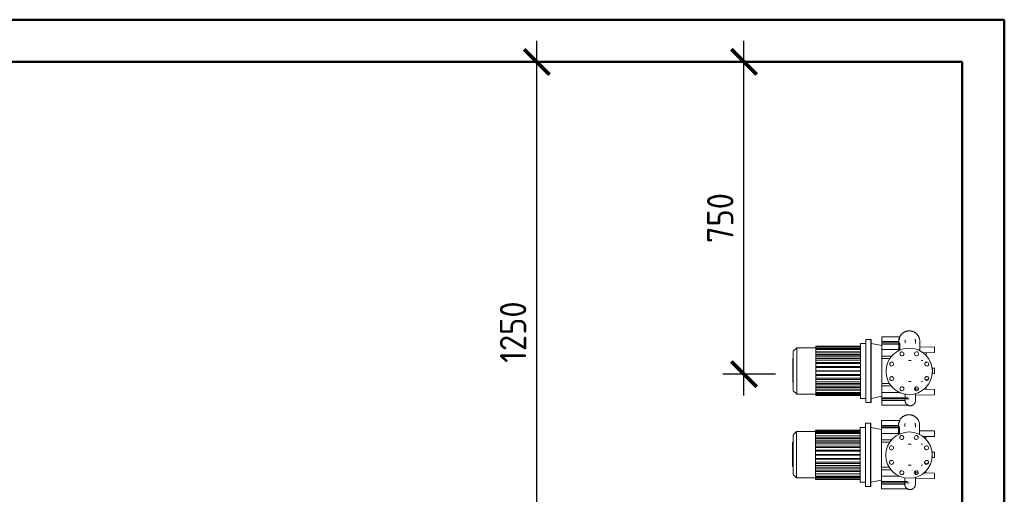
# Model space of a CAD drawing. Header units: metres. Extents: x -54598 to 1827199, y -329446 to -256744.
# Tile 155 of 256: x 60272 to 69609, y -268926 to -264425. Entities that reach past the tile are written whole.
import ezdxf

# ---------------------------------------------------------------- set-up
doc = ezdxf.new("R2010")
doc.units = ezdxf.units.M
for name, color, linetype, lineweight in [('A-GENM', 13, 'Continuous', 20), ('A-WALL', 113, 'Continuous', 20), ('M-EQPM', 7, 'Continuous', 20)]:
    doc.layers.add(name, color=color, linetype=linetype, lineweight=lineweight)
doc.styles.add('geniso', font='geniso.shx', dxfattribs={"height": 250})
doc.dimstyles.new('MK-100', dxfattribs={"dimscale": 100, "dimtxt": 300, "dimasz": 1.2, "dimexe": 1, "dimexo": 1, "dimgap": 0.5, "dimtad": 1, "dimdec": 0, "dimzin": 9, "dimdsep": 46, "dimtxsty": 'geniso', "dimblk": 'ARCHTICK', "dimcen": 1, "dimdle": 1, "dimadec": 0, "dimazin": 0, "dimtfac": 1, "dimtdec": 0, "dimtix": 1, "dimtmove": 0, "dimatfit": 1, "dimfxl": 2, "dimtolj": 1, "dimtzin": 0, "dimarcsym": 0})

# ---------------------------------------------------------------- blocks, each defined once
blk = doc.blocks.new('ìáß_ß_Stratos_GIGA_Wilo - Stratos GIGA 100_3-33_22-669461-В_Этаж 01_Сводный копия 1')
at = {"layer": 'A-GENM', "color": 1}
for p, q in [((-839.4, 27908.8), (-839.4, 27931)), ((-753.9, 27931), (-839.4, 27931)), ((-839.4, 27901.9), (-839.4, 27908.8)), ((-759.1, 27908.8), (-839.4, 27908.8)), ((-755.8, 27902), (-839.4, 27902)), ((-839.4, 27896.4), (-839.4, 27902)), ((-839.4, 27870.8), (-839.4, 27896.4)), ((-839.4, 27896.4), (-753.8, 27896.4)), ((-839.4, 27839.9), (-839.4, 27870.8)), ((-753.8, 27870.8), (-839.4, 27870.8)), ((-839.4, 27828.4), (-839.4, 27839.9)), ((-839.4, 27839.9), (-791.3, 27839.9)), ((-839.4, 27710.1), (-839.4, 27828.4)), ((-800.1, 27828.4), (-839.4, 27828.4)), ((-629.4, 27857.2), (-629.4, 27842.9)), ((-629.4, 27811.3), (-629.4, 27807.7)), ((-629.4, 27730.6), (-629.4, 27723.9)), ((-839.4, 27710.1), (-839.4, 27698.5)), ((-802.7, 27710.1), (-839.4, 27710.1)), ((-839.4, 27698.5), (-793.8, 27698.5)), ((-839.4, 27698.5), (-839.4, 27667.6)), ((-629.4, 27692.6), (-629.4, 27681.4)), ((-839.4, 27667.6), (-753, 27667.6)), ((-839.4, 27667.6), (-839.4, 27642.1)), ((-716.8, 27642.1), (-839.4, 27642.1)), ((-839.4, 27642.1), (-839.4, 27636.4)), ((-839.4, 27629.7), (-839.4, 27636.5)), ((-839.4, 27636.4), (-709.4, 27636.4)), ((-839.4, 27607.5), (-839.4, 27629.7)), ((-728.9, 27629.7), (-839.4, 27629.7)), ((-839.4, 27607.5), (-713.3, 27607.5))]:
    blk.add_line(p, q, dxfattribs=at)
at = {"layer": 'A-GENM', "color": 1, "flags": 128}
for points in [[(-759.4, 27909.2), (-759.3, 27911.2), (-759.2, 27913.2), (-759, 27915.2), (-758.7, 27917.2), (-758.4, 27919.2), (-757.9, 27921.1), (-757.4, 27923), (-756.8, 27925), (-756.2, 27926.8), (-755.4, 27928.7), (-754.6, 27930.5), (-753.7, 27932.3), (-752.7, 27934.1), (-751.7, 27935.8), (-750.6, 27937.5), (-749.5, 27939.1), (-748.2, 27940.7), (-746.9, 27942.2), (-745.6, 27943.7), (-744.2, 27945.1), (-742.7, 27946.5), (-741.2, 27947.8), (-739.6, 27949), (-738, 27950.2), (-736.4, 27951.3), (-734.7, 27952.3), (-732.9, 27953.3), (-731.1, 27954.2), (-729.3, 27955.1), (-727.5, 27955.8), (-725.6, 27956.5), (-723.7, 27957.1), (-721.8, 27957.7), (-719.8, 27958.1), (-717.9, 27958.5), (-715.9, 27958.8), (-713.9, 27959), (-711.9, 27959.2), (-709.9, 27959.2), (-709.4, 27959.2)], [(-729.3, 27910.2), (-729.3, 27911.2), (-729.2, 27912.2), (-729, 27913.2), (-728.9, 27914.2), (-728.6, 27915.2), (-728.4, 27916.1), (-728.1, 27917.1)], [(-709.4, 27959.2), (-707.4, 27959.2), (-705.4, 27959.1), (-703.4, 27958.9), (-701.4, 27958.6), (-699.4, 27958.2), (-697.5, 27957.8), (-695.5, 27957.3), (-693.6, 27956.7), (-691.7, 27956), (-689.9, 27955.3), (-688.1, 27954.5), (-686.3, 27953.6), (-684.5, 27952.6), (-682.8, 27951.6), (-681.1, 27950.5), (-679.5, 27949.3), (-677.9, 27948.1), (-676.4, 27946.8), (-674.9, 27945.5), (-673.5, 27944.1), (-672.1, 27942.6), (-670.8, 27941.1), (-669.6, 27939.5), (-668.4, 27937.9), (-667.3, 27936.2), (-666.2, 27934.5), (-665.3, 27932.8), (-664.4, 27931), (-663.5, 27929.2), (-662.8, 27927.3), (-662.1, 27925.5), (-661.5, 27923.6), (-660.9, 27921.6), (-660.5, 27919.7), (-660.1, 27917.7), (-659.8, 27915.8), (-659.6, 27913.8), (-659.4, 27911.8), (-659.4, 27909.8), (-659.4, 27909.2)], [(-681.5, 27919.5), (-681.2, 27918.5), (-680.8, 27917.6), (-680.5, 27916.7), (-680.2, 27915.7), (-680, 27914.7), (-679.8, 27913.7), (-679.6, 27912.8), (-679.5, 27911.8), (-679.4, 27910.8), (-679.4, 27909.8)], [(-759.4, 27902), (-759.4, 27903.5), (-759.4, 27905), (-759.4, 27906.2), (-759.4, 27907.3), (-759.4, 27908.1), (-759.4, 27908.7), (-759.4, 27909.1), (-759.4, 27909.2), (-759.4, 27909.2)], [(-759.4, 27909.2), (-759.4, 27909.1), (-759.4, 27908.8), (-759.4, 27908.2), (-759.4, 27907.4), (-759.4, 27906.4), (-759.4, 27905.2), (-759.4, 27903.8), (-759.4, 27902.1), (-759.4, 27900.3), (-759.4, 27898.2), (-759.4, 27895.9), (-759.4, 27893.4), (-759.4, 27890.7), (-759.4, 27887.8), (-759.4, 27884.8), (-759.4, 27881.5), (-759.4, 27878.1), (-759.4, 27874.5), (-759.4, 27870.7), (-759.4, 27866.8), (-759.4, 27864.9)], [(-759.3, 27908.5), (-759.3, 27907.2), (-759.2, 27905.2), (-759, 27903.2), (-758.7, 27901.3), (-758.4, 27899.3), (-757.9, 27897.3), (-757.7, 27896.6)], [(-758, 27897.6), (-757.5, 27895.6), (-757.1, 27894.4)], [(-729.4, 27906.9), (-729.4, 27907.8), (-729.4, 27908.5), (-729.4, 27909), (-729.4, 27909.2)], [(-729.4, 27909.1), (-729.4, 27908.8), (-729.4, 27908.2), (-729.4, 27907.4), (-729.4, 27906.4), (-729.4, 27905.2), (-729.4, 27903.8), (-729.4, 27902.8)], [(-679.4, 27900), (-679.4, 27901.1), (-679.4, 27902.9), (-679.4, 27904.5), (-679.4, 27905.8), (-679.4, 27906.9), (-679.4, 27907.8), (-679.4, 27908.5), (-679.4, 27909), (-679.4, 27909.2)], [(-679.4, 27909.1), (-679.4, 27908.8), (-679.4, 27908.2), (-679.4, 27907.4), (-679.4, 27906.4)], [(-659.4, 27864.9), (-659.4, 27865.7), (-659.4, 27869.7), (-659.4, 27873.5), (-659.4, 27877.1), (-659.4, 27880.6), (-659.4, 27883.9), (-659.4, 27887), (-659.4, 27890), (-659.4, 27892.7), (-659.4, 27895.2), (-659.4, 27897.6), (-659.4, 27899.7), (-659.4, 27901.6), (-659.4, 27903.4), (-659.4, 27904.8), (-659.4, 27906.1), (-659.4, 27907.2), (-659.4, 27908), (-659.4, 27908.7), (-659.4, 27909), (-659.4, 27909.2), (-659.4, 27909.2)], [(-659.4, 27909.2), (-659.4, 27909.1), (-659.4, 27908.8), (-659.4, 27908.2), (-659.4, 27907.4), (-659.4, 27906.4), (-659.4, 27905.2), (-659.4, 27903.8), (-659.4, 27902.1), (-659.4, 27900.3), (-659.4, 27898.2), (-659.4, 27895.9), (-659.4, 27893.4), (-659.4, 27890.7), (-659.4, 27887.8), (-659.4, 27884.8), (-659.4, 27883.2)], [(-679.4, 27676.1), (-679.4, 27680), (-679.4, 27684.4), (-679.4, 27688.9), (-679.4, 27692.8)], [(-729.4, 27660.2), (-729.4, 27658.8), (-729.4, 27655.4), (-729.4, 27652.2), (-729.4, 27649.3), (-729.4, 27646.5), (-729.4, 27643.9), (-729.4, 27641.5), (-729.4, 27639.3), (-729.4, 27637.3), (-729.4, 27635.5), (-729.4, 27634), (-729.4, 27632.7), (-729.4, 27631.5), (-729.4, 27630.6), (-729.4, 27630), (-729.4, 27629.5), (-729.4, 27629.3), (-729.4, 27629.2)], [(-729.4, 27629.2), (-729.4, 27629.3), (-729.4, 27629.7), (-729.4, 27630.2), (-729.4, 27631), (-729.4, 27632), (-729.4, 27633.2), (-729.4, 27634.7), (-729.4, 27636.3)], [(-679.4, 27629.2), (-679.4, 27629.3), (-679.4, 27629.7), (-679.4, 27630.2), (-679.4, 27631), (-679.4, 27632), (-679.4, 27633.2), (-679.4, 27634.7), (-679.4, 27636.3), (-679.4, 27638.2), (-679.4, 27640.3), (-679.4, 27642.6), (-679.4, 27645), (-679.4, 27647.7), (-679.4, 27650.6), (-679.4, 27653.7), (-679.4, 27656.9), (-679.4, 27660.4), (-679.4, 27662)], [(-679.4, 27629.2), (-679.4, 27628.2), (-679.4, 27627.2), (-679.5, 27626.2), (-679.7, 27625.2), (-679.9, 27624.3), (-680.1, 27623.3), (-680.3, 27622.3), (-680.6, 27621.4), (-681, 27620.4), (-681.3, 27619.5), (-681.7, 27618.6), (-682.2, 27617.7), (-682.7, 27616.8), (-683.2, 27615.9), (-683.7, 27615.1), (-684.3, 27614.3), (-684.9, 27613.5), (-685.6, 27612.7), (-686.2, 27612), (-686.9, 27611.3), (-687.7, 27610.6), (-688.4, 27610), (-689.2, 27609.3), (-690, 27608.7), (-690.8, 27608.2), (-691.7, 27607.7), (-692.6, 27607.2), (-693.5, 27606.7), (-694.4, 27606.3), (-695.3, 27605.9), (-696.2, 27605.6), (-697.2, 27605.3), (-698.2, 27605), (-699.1, 27604.8), (-700.1, 27604.6), (-701.1, 27604.4), (-702.1, 27604.3), (-703.1, 27604.3), (-704.1, 27604.2), (-705.1, 27604.2), (-706.1, 27604.3), (-707.1, 27604.4), (-708.1, 27604.5), (-709.1, 27604.7), (-710, 27604.9), (-711, 27605.1), (-712, 27605.4), (-712.9, 27605.7), (-713.8, 27606.1), (-714.8, 27606.5), (-715.7, 27606.9), (-716.5, 27607.4), (-717.4, 27607.9), (-718.2, 27608.4), (-719.1, 27609), (-719.9, 27609.6), (-720.6, 27610.3), (-721.4, 27610.9), (-722.1, 27611.6), (-722.8, 27612.3), (-723.5, 27613.1), (-724.1, 27613.9), (-724.7, 27614.7), (-725.2, 27615.5), (-725.8, 27616.3), (-726.3, 27617.2), (-726.7, 27618.1), (-727.2, 27619), (-727.6, 27619.9), (-727.9, 27620.9), (-728.2, 27621.8), (-728.5, 27622.8), (-728.7, 27623.7), (-728.9, 27624.7), (-729.1, 27625.7), (-729.2, 27626.7), (-729.3, 27627.7), (-729.4, 27628.7), (-729.4, 27629.2)], [(-679.4, 27635.5), (-679.4, 27634), (-679.4, 27632.7), (-679.4, 27631.5), (-679.4, 27630.6), (-679.4, 27630), (-679.4, 27629.5), (-679.4, 27629.3), (-679.4, 27629.2)]]:
    blk.add_lwpolyline(points, dxfattribs=at)
at = {"layer": 'A-GENM', "color": 1}
for points, knots in [([(-758.6, 27912.7), (-758.5, 27913.3), (-758.3, 27914.7), (-757.9, 27916.5), (-757.5, 27918.2), (-757.2, 27919.5), (-756.9, 27920.6), (-756.6, 27921.8), (-756.2, 27922.9), (-755.9, 27923.9), (-755.6, 27924.9), (-755.3, 27925.8), (-755.1, 27926.6), (-754.8, 27927.4), (-754.6, 27928.2), (-754.3, 27929), (-753.9, 27930.3), (-753.8, 27930.9), (-753.9, 27931)], [0.1175981, 0.1175981, 0.1175981, 0.1175981, 0.1666667, 0.25, 0.2916667, 0.3333333, 0.375, 0.4166667, 0.4583333, 0.5, 0.5416667, 0.5833333, 0.625, 0.6666667, 0.7083333, 0.75, 0.8333333, 1, 1, 1, 1]), ([(-759, 27902.5), (-759, 27902.7), (-759, 27903), (-759.1, 27903.8), (-759.2, 27904.8), (-759.2, 27905.5), (-759.3, 27905.9)], [0.7777778, 0.7777778, 0.7777778, 0.7777778, 0.8055556, 0.8333333, 0.8888889, 0.9299832, 0.9299832, 0.9299832, 0.9299832]), ([(-753.8, 27896.4), (-753.8, 27897.6), (-753.9, 27899.2), (-754.3, 27900.7), (-754.7, 27901.4), (-755, 27901.7), (-755.3, 27901.9), (-755.6, 27902), (-755.8, 27902), (-755.9, 27902)], [0, 0, 0, 0, 0.1666667, 0.25, 0.3333333, 0.375, 0.4166667, 0.4583333, 0.5, 0.5, 0.5, 0.5])]:
    blk.add_open_spline(points, degree=3, knots=knots, dxfattribs=at)
for points in [[(-759.3, 27904), (-759.3, 27905.5), (-759.2, 27907.1), (-759.1, 27908.8)], [(-759.1, 27908.8), (-759, 27909.8), (-758.9, 27910.9), (-758.7, 27911.9)], [(-753.8, 27870.8), (-754.2, 27875.1), (-754.5, 27883.6), (-754.2, 27892.2), (-753.8, 27896.4)], [(-754, 27867.2), (-753.9, 27868.5), (-753.8, 27869.7), (-753.8, 27870.8)]]:
    blk.add_open_spline(points, degree=3, dxfattribs=at)
at = {"layer": 'M-EQPM', "color": 1}
for p, q in [((-890.5, 27919.2), (-915.5, 27919.2)), ((-915.5, 27619.2), (-915.5, 27919.2)), ((-890.5, 27919.2), (-891.5, 27919.2)), ((-891.5, 27619.2), (-891.5, 27919.2)), ((-890.5, 27919.2), (-890.5, 27619.2)), ((-890.5, 27919.2), (-890.5, 27619.2)), ((-1243, 27879.2), (-1259.4, 27863.2)), ((-1152.8, 27879.2), (-1243, 27879.2)), ((-1243, 27874.5), (-1243, 27879.2)), ((-1243, 27874.4), (-1243, 27871.2)), ((-1243, 27861), (-1243, 27871.2)), ((-940.5, 27886.2), (-1152.8, 27886.2)), ((-1152.8, 27885), (-1152.8, 27886.2)), ((-1152.8, 27884.4), (-1152.8, 27885)), ((-940.5, 27884.5), (-1152.8, 27884.5)), ((-1152.8, 27883.1), (-1152.8, 27884.5)), ((-1152.8, 27879.2), (-1152.8, 27883.1)), ((-940.5, 27879.2), (-1152.8, 27879.2)), ((-1152.8, 27877.6), (-1152.8, 27879.2)), ((-1152.8, 27871.3), (-1152.8, 27877.6)), ((-940.5, 27874.2), (-1152.8, 27874.2)), ((-1152.8, 27872.2), (-1152.8, 27871.5)), ((-940.5, 27870.7), (-1152.8, 27870.7)), ((-1152.8, 27868.9), (-1152.8, 27870.7)), ((-915.5, 27899.2), (-940.5, 27899.2)), ((-940.5, 27899.2), (-940.5, 27639.2)), ((-839.4, 27889.2), (-890.5, 27899.2)), ((-659.1, 27883.3), (-589.4, 27882)), ((-589.4, 27882), (-589.4, 27869.2)), ((-1261.4, 27824.7), (-1261.4, 27828.7)), ((-1261.4, 27828.7), (-1259.4, 27828.7)), ((-1261.4, 27813.6), (-1261.4, 27824.7)), ((-1261.4, 27824.7), (-1259.4, 27824.7)), ((-1259.4, 27769.2), (-1259.4, 27861.8)), ((-1243, 27861.1), (-1243, 27854)), ((-1243, 27839.3), (-1243, 27854)), ((-1243, 27839.4), (-1243, 27829.8)), ((-1243, 27810.4), (-1243, 27829.9)), ((-1152.8, 27863.8), (-1152.8, 27868.9)), ((-1152.8, 27863.9), (-1152.8, 27859.7)), ((-1152.8, 27859.6), (-940.5, 27859.6)), ((-940.5, 27859.1), (-1152.8, 27859.1)), ((-1152.8, 27857.2), (-1152.8, 27859.1)), ((-1152.8, 27852.1), (-1152.8, 27857.2)), ((-1152.8, 27852.7), (-1152.8, 27845)), ((-1152.8, 27848.9), (-940.5, 27848.9)), ((-940.5, 27844.9), (-1152.8, 27844.9)), ((-1152.8, 27842.7), (-1152.8, 27844.9)), ((-1152.8, 27838.4), (-1152.8, 27842.7)), ((-1152.8, 27839), (-1152.8, 27828.7)), ((-1152.8, 27835.8), (-940.5, 27835.8)), ((-940.5, 27828.3), (-1152.8, 27828.3)), ((-1152.8, 27826.1), (-1152.8, 27828.3)), ((-1152.8, 27823.1), (-1152.8, 27826.1)), ((-1152.8, 27823.2), (-1152.8, 27810.3)), ((-644.7, 27855.5), (-589.4, 27856.5)), ((-589.4, 27869.2), (-589.4, 27856.5)), ((-1261.4, 27800.3), (-1261.4, 27813.6)), ((-1261.4, 27813.6), (-1259.4, 27813.6)), ((-1261.4, 27795.2), (-1261.4, 27800.3)), ((-1261.4, 27800.3), (-1259.4, 27800.3)), ((-1259.4, 27795.2), (-1261.4, 27795.2)), ((-1261.4, 27785.9), (-1261.4, 27794.6)), ((-1261.4, 27794.6), (-1259.4, 27794.6)), ((-1261.4, 27777.5), (-1261.4, 27785.9)), ((-1261.4, 27785.9), (-1259.4, 27785.9)), ((-1261.4, 27768.8), (-1261.4, 27777.5)), ((-1261.4, 27777.5), (-1259.4, 27777.5)), ((-1243, 27810.5), (-1243, 27800.7)), ((-1243, 27769.2), (-1243, 27800.8)), ((-1152.8, 27820.7), (-940.5, 27820.7)), ((-940.5, 27810), (-1152.8, 27810)), ((-1152.8, 27807.7), (-1152.8, 27810)), ((-1152.8, 27805.5), (-1152.8, 27807.7)), ((-1152.8, 27805.7), (-1152.8, 27790.6)), ((-1152.8, 27804), (-940.5, 27804)), ((-940.5, 27790.5), (-1152.8, 27790.5)), ((-1152.8, 27788.2), (-1152.8, 27790.5)), ((-1152.8, 27787), (-1152.8, 27788.2)), ((-1152.8, 27787.1), (-1152.8, 27770.4)), ((-1152.8, 27786.3), (-940.5, 27786.3)), ((-699.9, 27819.2), (-713.4, 27819.2)), ((-647.4, 27819.2), (-645.4, 27819.1)), ((-589.4, 27782), (-601.3, 27782.2)), ((-589.4, 27782), (-589.4, 27769.2)), ((-1261.4, 27767.3), (-1261.4, 27768.8)), ((-1259.4, 27768.8), (-1261.4, 27768.8)), ((-1261.4, 27766.3), (-1261.4, 27767.3)), ((-1261.4, 27767.3), (-1259.4, 27767.3)), ((-1261.4, 27761.7), (-1261.4, 27766.3)), ((-1259.4, 27766.3), (-1261.4, 27766.3)), ((-1261.4, 27753.2), (-1261.4, 27761.7)), ((-1261.4, 27761.7), (-1259.4, 27761.7)), ((-1261.4, 27742.5), (-1261.4, 27753.2)), ((-1261.4, 27753.2), (-1259.4, 27753.2)), ((-1261.4, 27741.1), (-1261.4, 27742.5)), ((-1261.4, 27742.5), (-1259.4, 27742.5)), ((-1261.4, 27733.2), (-1261.4, 27741.1)), ((-1261.4, 27741.1), (-1259.4, 27741.1)), ((-1261.4, 27724), (-1261.4, 27733.2)), ((-1261.4, 27733.2), (-1259.4, 27733.2)), ((-1259.4, 27676.7), (-1259.4, 27769.2)), ((-1243, 27737.7), (-1243, 27769.2)), ((-1243, 27737.7), (-1243, 27728)), ((-940.5, 27770.4), (-1152.8, 27770.4)), ((-1152.8, 27768), (-1152.8, 27770.4)), ((-1152.8, 27768.1), (-1152.8, 27751.3)), ((-1152.8, 27768), (-940.5, 27768)), ((-1152.8, 27752.2), (-940.5, 27752.2)), ((-1152.8, 27750.3), (-1152.8, 27751.5)), ((-1152.8, 27747.9), (-1152.8, 27750.3)), ((-1152.8, 27747.9), (-940.5, 27747.9)), ((-1152.8, 27747.9), (-1152.8, 27732.7)), ((-1152.8, 27734.4), (-940.5, 27734.4)), ((-1152.8, 27730.8), (-1152.8, 27733)), ((-1152.8, 27728.4), (-1152.8, 27730.8)), ((-600.8, 27756.3), (-589.4, 27756.5)), ((-589.4, 27769.2), (-589.4, 27756.5)), ((-1261.4, 27721.8), (-1261.4, 27724)), ((-1261.4, 27724), (-1259.4, 27724)), ((-1261.4, 27714), (-1261.4, 27721.8)), ((-1261.4, 27721.8), (-1259.4, 27721.8)), ((-1261.4, 27714), (-1259.4, 27714)), ((-1243, 27708.6), (-1243, 27728)), ((-1243, 27708.7), (-1243, 27699.1)), ((-1243, 27684.4), (-1243, 27699.1)), ((-1243, 27684.5), (-1243, 27677.4)), ((-1152.8, 27728.4), (-940.5, 27728.4)), ((-1152.8, 27728.2), (-1152.8, 27715.3)), ((-1152.8, 27717.8), (-940.5, 27717.8)), ((-1152.8, 27712.4), (-1152.8, 27715.3)), ((-1152.8, 27710.1), (-1152.8, 27712.4)), ((-1152.8, 27710.1), (-940.5, 27710.1)), ((-1152.8, 27709.8), (-1152.8, 27699.5)), ((-1152.8, 27702.7), (-940.5, 27702.7)), ((-1152.8, 27695.7), (-1152.8, 27700)), ((-1152.8, 27693.6), (-1152.8, 27695.7)), ((-1152.8, 27693.6), (-940.5, 27693.6)), ((-1152.8, 27693.5), (-1152.8, 27685.7)), ((-1152.8, 27689.6), (-940.5, 27689.6)), ((-1152.8, 27681.3), (-1152.8, 27686.3)), ((-713.4, 27719.2), (-699.9, 27719.2)), ((-679.4, 27683.6), (-665.6, 27683.4)), ((-640.5, 27682.9), (-589.4, 27682)), ((-1259.4, 27675.2), (-1243, 27659.2)), ((-1243, 27667.2), (-1243, 27677.4)), ((-1243, 27667.2), (-1243, 27664.6)), ((-1243, 27659.2), (-1243, 27664.2)), ((-1243, 27659.2), (-1152.8, 27659.2)), ((-1152.8, 27679.3), (-1152.8, 27681.3)), ((-1152.8, 27679.3), (-940.5, 27679.3)), ((-1152.8, 27678.9), (-940.5, 27678.9)), ((-1152.8, 27678.8), (-1152.8, 27674.6)), ((-1152.8, 27669.5), (-1152.8, 27674.7)), ((-1152.8, 27667.7), (-1152.8, 27669.5)), ((-1152.8, 27667.7), (-940.5, 27667.7)), ((-1152.8, 27660.8), (-1152.8, 27667.1)), ((-1152.8, 27666.9), (-1152.8, 27666.3)), ((-1152.8, 27664.2), (-940.5, 27664.2)), ((-1152.8, 27659.2), (-1152.8, 27660.8)), ((-1152.8, 27655.4), (-1152.8, 27659.3)), ((-1152.8, 27659.2), (-940.5, 27659.2)), ((-1152.8, 27654), (-1152.8, 27655.4)), ((-1152.8, 27653.4), (-1152.8, 27654.1)), ((-1152.8, 27654), (-940.5, 27654)), ((-1152.8, 27652.2), (-1152.8, 27653.4)), ((-1152.8, 27652.2), (-940.5, 27652.2)), ((-940.5, 27639.2), (-915.5, 27639.2)), ((-890.5, 27639.2), (-839.4, 27649.2)), ((-679.2, 27654.8), (-589.4, 27656.5)), ((-589.4, 27682), (-589.4, 27669.2)), ((-589.4, 27669.2), (-589.4, 27656.5)), ((-915.5, 27619.2), (-890.5, 27619.2)), ((-891.5, 27619.2), (-890.5, 27619.2))]:
    blk.add_line(p, q, dxfattribs=at)
at = {"layer": 'M-EQPM', "color": 1, "flags": 128}
for points in [[(-649.5, 27819.2), (-649.7, 27819.2), (-650.2, 27819.2), (-650.9, 27819.2), (-651.7, 27819.2)], [(-651, 27819.2), (-650.3, 27819.2), (-649.8, 27819.2), (-649.5, 27819.2), (-649.4, 27819.2)], [(-601.5, 27783.6), (-600.9, 27781.6), (-600.5, 27779.7), (-600.1, 27777.7), (-599.8, 27775.8), (-599.6, 27773.8), (-599.4, 27771.8), (-599.4, 27769.8), (-599.4, 27769.2)], [(-617.5, 27730.7), (-619.1, 27729.4), (-620.7, 27728.3), (-622.3, 27727.2), (-624, 27726.1), (-625.8, 27725.1), (-627.6, 27724.2), (-628.3, 27723.9)], [(-599.4, 27769.2), (-599.4, 27767.2), (-599.5, 27765.2), (-599.7, 27763.2), (-600, 27761.3), (-600.4, 27759.3), (-600.6, 27758.3)], [(-651.6, 27719.2), (-650.8, 27719.2), (-650.1, 27719.2), (-649.7, 27719.2), (-649.4, 27719.2)], [(-649.5, 27719.2), (-649.7, 27719.2), (-650.2, 27719.2), (-650.9, 27719.2)], [(-645.7, 27719.4), (-646.8, 27719.3), (-648.8, 27719.2)]]:
    blk.add_lwpolyline(points, dxfattribs=at)
at = {"layer": 'M-EQPM', "color": 1}
for centre, radius, start, end in [((-709.4, 27767.6), 110, 90, 270), ((-709.4, 27767.6), 110, 270, 90), ((-743.8, 27850.7), 9.5, 105, 285), ((-743.8, 27850.7), 9.5, 285, 105), ((-674.9, 27850.7), 9.5, 75, 255), ((-674.9, 27850.7), 9.5, 255, 75), ((-792.5, 27802), 9.5, 105, 285), ((-792.5, 27802), 9.5, 285, 105), ((-626.2, 27802), 9.5, 75, 255), ((-626.2, 27802), 9.5, 255, 75), ((-792.5, 27733.1), 9.5, 75, 255), ((-792.5, 27733.1), 9.5, 255, 75), ((-626.2, 27733.1), 9.5, 105, 285), ((-626.2, 27733.1), 9.5, 285, 105), ((-743.8, 27684.4), 9.5, 75, 255), ((-743.8, 27684.4), 9.5, 255, 75), ((-674.9, 27684.4), 9.5, 105, 285), ((-674.9, 27684.4), 9.5, 285, 105)]:
    blk.add_arc(centre, radius, start, end, dxfattribs=at)
blk = doc.blocks.new('ìáß_ß_Stratos_GIGA_Wilo - Stratos GIGA 100_3-33_22-V5-В_Этаж 01_Сводный копия 1')
at = {"layer": 'A-GENM', "color": 1}
for p, q in [((-840.3, 27511.4), (-840.3, 27533.6)), ((-754.8, 27533.6), (-840.3, 27533.6)), ((-840.3, 27504.5), (-840.3, 27511.4)), ((-760.1, 27511.4), (-840.3, 27511.4)), ((-756.8, 27504.6), (-840.3, 27504.6)), ((-840.3, 27499), (-840.3, 27504.6)), ((-840.3, 27473.4), (-840.3, 27499)), ((-840.3, 27499), (-754.8, 27499)), ((-840.3, 27442.5), (-840.3, 27473.4)), ((-754.8, 27473.4), (-840.3, 27473.4)), ((-630.3, 27459.8), (-630.3, 27445.5)), ((-840.3, 27431), (-840.3, 27442.5)), ((-840.3, 27442.5), (-792.3, 27442.5)), ((-840.3, 27312.6), (-840.3, 27431)), ((-801.1, 27431), (-840.3, 27431)), ((-630.3, 27413.9), (-630.3, 27410.3)), ((-840.3, 27312.6), (-840.3, 27301.1)), ((-803.6, 27312.6), (-840.3, 27312.6)), ((-630.3, 27333.2), (-630.3, 27326.5)), ((-840.3, 27301.1), (-794.8, 27301.1)), ((-840.3, 27301.1), (-840.3, 27270.2)), ((-840.3, 27270.2), (-754, 27270.2)), ((-840.3, 27270.2), (-840.3, 27244.6)), ((-630.3, 27295.2), (-630.3, 27283.9)), ((-717.8, 27244.6), (-840.3, 27244.6)), ((-840.3, 27244.6), (-840.3, 27239)), ((-840.3, 27232.3), (-840.3, 27239.1)), ((-840.3, 27239), (-710.3, 27239)), ((-840.3, 27210), (-840.3, 27232.3)), ((-729.8, 27232.3), (-840.3, 27232.3)), ((-840.3, 27210), (-714.3, 27210))]:
    blk.add_line(p, q, dxfattribs=at)
at = {"layer": 'A-GENM', "color": 1, "flags": 128}
for points in [[(-760.3, 27511.8), (-760.3, 27513.8), (-760.2, 27515.8), (-760, 27517.8), (-759.7, 27519.8), (-759.3, 27521.8), (-758.9, 27523.7), (-758.4, 27525.6), (-757.8, 27527.6), (-757.1, 27529.4), (-756.4, 27531.3), (-755.6, 27533.1), (-754.7, 27534.9), (-753.7, 27536.7), (-752.7, 27538.4), (-751.6, 27540.1), (-750.4, 27541.7), (-749.2, 27543.3), (-747.9, 27544.8), (-746.6, 27546.3), (-745.2, 27547.7), (-743.7, 27549.1), (-742.2, 27550.4), (-740.6, 27551.6), (-739, 27552.8), (-737.3, 27553.9), (-735.6, 27554.9), (-733.9, 27555.9), (-732.1, 27556.8), (-730.3, 27557.7), (-728.4, 27558.4), (-726.6, 27559.1), (-724.7, 27559.7), (-722.7, 27560.3), (-720.8, 27560.7), (-718.8, 27561.1), (-716.8, 27561.4), (-714.9, 27561.6), (-712.9, 27561.8), (-710.9, 27561.8), (-710.3, 27561.8)], [(-710.3, 27561.8), (-708.3, 27561.8), (-706.3, 27561.7), (-704.3, 27561.5), (-702.4, 27561.2), (-700.4, 27560.8), (-698.4, 27560.4), (-696.5, 27559.9), (-694.6, 27559.3), (-692.7, 27558.6), (-690.8, 27557.9), (-689, 27557.1), (-687.2, 27556.2), (-685.5, 27555.2), (-683.8, 27554.2), (-682.1, 27553.1), (-680.5, 27551.9), (-678.9, 27550.7), (-677.4, 27549.4), (-675.9, 27548.1), (-674.5, 27546.7), (-673.1, 27545.2), (-671.8, 27543.7), (-670.5, 27542.1), (-669.4, 27540.5), (-668.2, 27538.8), (-667.2, 27537.1), (-666.2, 27535.4), (-665.3, 27533.6), (-664.5, 27531.8), (-663.7, 27529.9), (-663, 27528.1), (-662.4, 27526.2), (-661.9, 27524.2), (-661.4, 27522.3), (-661, 27520.3), (-660.7, 27518.3), (-660.5, 27516.4), (-660.4, 27514.4), (-660.3, 27512.4), (-660.3, 27511.8)], [(-760.3, 27504.6), (-760.3, 27506.1), (-760.3, 27507.6), (-760.3, 27508.8), (-760.3, 27509.9), (-760.3, 27510.7), (-760.3, 27511.3), (-760.3, 27511.7), (-760.3, 27511.8), (-760.3, 27511.8)], [(-760.3, 27511.8), (-760.3, 27511.7), (-760.3, 27511.4), (-760.3, 27510.8), (-760.3, 27510), (-760.3, 27509), (-760.3, 27507.8), (-760.3, 27506.4), (-760.3, 27504.7), (-760.3, 27502.9), (-760.3, 27500.8), (-760.3, 27498.5), (-760.3, 27496), (-760.3, 27493.3), (-760.3, 27490.4), (-760.3, 27487.4), (-760.3, 27484.1), (-760.3, 27480.7), (-760.3, 27477.1), (-760.3, 27473.3), (-760.3, 27469.4), (-760.3, 27467.5)], [(-760.3, 27511.1), (-760.3, 27509.8), (-760.2, 27507.8), (-760, 27505.8), (-759.7, 27503.9), (-759.3, 27501.9), (-758.9, 27499.9), (-758.7, 27499.2)], [(-758.9, 27500.2), (-758.4, 27498.2), (-758.1, 27497)], [(-730.3, 27512.8), (-730.2, 27513.8), (-730.1, 27514.8), (-730, 27515.8), (-729.8, 27516.8), (-729.6, 27517.8), (-729.3, 27518.7), (-729.1, 27519.7)], [(-730.3, 27509.5), (-730.3, 27510.4), (-730.3, 27511.1), (-730.3, 27511.6), (-730.3, 27511.8)], [(-730.3, 27511.7), (-730.3, 27511.4), (-730.3, 27510.8), (-730.3, 27510), (-730.3, 27509), (-730.3, 27507.8), (-730.3, 27506.4), (-730.3, 27505.4)], [(-682.5, 27522.1), (-682.1, 27521.1), (-681.8, 27520.2), (-681.4, 27519.3), (-681.2, 27518.3), (-680.9, 27517.3), (-680.7, 27516.3), (-680.6, 27515.4), (-680.4, 27514.4), (-680.4, 27513.4), (-680.3, 27512.4)], [(-680.3, 27502.6), (-680.3, 27503.7), (-680.3, 27505.5), (-680.3, 27507.1), (-680.3, 27508.4), (-680.3, 27509.5), (-680.3, 27510.4), (-680.3, 27511.1), (-680.3, 27511.6), (-680.3, 27511.8)], [(-680.3, 27511.7), (-680.3, 27511.4), (-680.3, 27510.8), (-680.3, 27510), (-680.3, 27509)], [(-660.3, 27467.5), (-660.3, 27468.3), (-660.3, 27472.3), (-660.3, 27476.1), (-660.3, 27479.7), (-660.3, 27483.2), (-660.3, 27486.5), (-660.3, 27489.6), (-660.3, 27492.6), (-660.3, 27495.3), (-660.3, 27497.8), (-660.3, 27500.2), (-660.3, 27502.3), (-660.3, 27504.2), (-660.3, 27505.9), (-660.3, 27507.4), (-660.3, 27508.7), (-660.3, 27509.8), (-660.3, 27510.6), (-660.3, 27511.2), (-660.3, 27511.6), (-660.3, 27511.8), (-660.3, 27511.8)], [(-660.3, 27511.8), (-660.3, 27511.7), (-660.3, 27511.4), (-660.3, 27510.8), (-660.3, 27510), (-660.3, 27509), (-660.3, 27507.8), (-660.3, 27506.4), (-660.3, 27504.7), (-660.3, 27502.9), (-660.3, 27500.8), (-660.3, 27498.5), (-660.3, 27496), (-660.3, 27493.3), (-660.3, 27490.4), (-660.3, 27487.4), (-660.3, 27485.8)], [(-730.3, 27262.8), (-730.3, 27261.4), (-730.3, 27258), (-730.3, 27254.8), (-730.3, 27251.9), (-730.3, 27249.1), (-730.3, 27246.5), (-730.3, 27244.1), (-730.3, 27241.9), (-730.3, 27239.9), (-730.3, 27238.1), (-730.3, 27236.6), (-730.3, 27235.2), (-730.3, 27234.1), (-730.3, 27233.2), (-730.3, 27232.5), (-730.3, 27232.1), (-730.3, 27231.9), (-730.3, 27231.8)], [(-680.3, 27278.7), (-680.3, 27282.6), (-680.3, 27287), (-680.3, 27291.5), (-680.3, 27295.4)], [(-680.3, 27231.8), (-680.3, 27231.9), (-680.3, 27232.3), (-680.3, 27232.8), (-680.3, 27233.6), (-680.3, 27234.6), (-680.3, 27235.8), (-680.3, 27237.3), (-680.3, 27238.9), (-680.3, 27240.8), (-680.3, 27242.9), (-680.3, 27245.2), (-680.3, 27247.6), (-680.3, 27250.3), (-680.3, 27253.2), (-680.3, 27256.3), (-680.3, 27259.5), (-680.3, 27263), (-680.3, 27264.6)], [(-730.3, 27231.8), (-730.3, 27231.9), (-730.3, 27232.3), (-730.3, 27232.8), (-730.3, 27233.6), (-730.3, 27234.6), (-730.3, 27235.8), (-730.3, 27237.3), (-730.3, 27238.9)], [(-680.3, 27231.8), (-680.3, 27230.8), (-680.4, 27229.8), (-680.5, 27228.8), (-680.6, 27227.8), (-680.8, 27226.9), (-681, 27225.9), (-681.3, 27224.9), (-681.6, 27224), (-681.9, 27223), (-682.3, 27222.1), (-682.7, 27221.2), (-683.1, 27220.3), (-683.6, 27219.4), (-684.1, 27218.5), (-684.7, 27217.7), (-685.3, 27216.9), (-685.9, 27216.1), (-686.5, 27215.3), (-687.2, 27214.6), (-687.9, 27213.9), (-688.6, 27213.2), (-689.4, 27212.6), (-690.2, 27211.9), (-691, 27211.3), (-691.8, 27210.8), (-692.7, 27210.3), (-693.5, 27209.8), (-694.4, 27209.3), (-695.3, 27208.9), (-696.3, 27208.5), (-697.2, 27208.2), (-698.2, 27207.9), (-699.1, 27207.6), (-700.1, 27207.4), (-701.1, 27207.2), (-702.1, 27207), (-703.1, 27206.9), (-704.1, 27206.9), (-705.1, 27206.8), (-706.1, 27206.8), (-707, 27206.9), (-708, 27207), (-709, 27207.1), (-710, 27207.3), (-711, 27207.5), (-712, 27207.7), (-712.9, 27208), (-713.9, 27208.3), (-714.8, 27208.7), (-715.7, 27209.1), (-716.6, 27209.5), (-717.5, 27210), (-718.4, 27210.5), (-719.2, 27211), (-720, 27211.6), (-720.8, 27212.2), (-721.6, 27212.9), (-722.3, 27213.5), (-723.1, 27214.2), (-723.8, 27214.9), (-724.4, 27215.7), (-725, 27216.5), (-725.6, 27217.3), (-726.2, 27218.1), (-726.7, 27218.9), (-727.2, 27219.8), (-727.7, 27220.7), (-728.1, 27221.6), (-728.5, 27222.5), (-728.9, 27223.5), (-729.2, 27224.4), (-729.5, 27225.4), (-729.7, 27226.3), (-729.9, 27227.3), (-730.1, 27228.3), (-730.2, 27229.3), (-730.3, 27230.3), (-730.3, 27231.3), (-730.3, 27231.8)], [(-680.3, 27238.1), (-680.3, 27236.6), (-680.3, 27235.2), (-680.3, 27234.1), (-680.3, 27233.2), (-680.3, 27232.5), (-680.3, 27232.1), (-680.3, 27231.9), (-680.3, 27231.8)]]:
    blk.add_lwpolyline(points, dxfattribs=at)
at = {"layer": 'A-GENM', "color": 1}
for points in [[(-760.3, 27506.6), (-760.3, 27508.1), (-760.2, 27509.7), (-760.1, 27511.4)], [(-760.1, 27511.4), (-759.9, 27512.4), (-759.8, 27513.5), (-759.7, 27514.5)], [(-754.8, 27473.4), (-755.1, 27477.7), (-755.5, 27486.2), (-755.1, 27494.7), (-754.8, 27499)], [(-754.9, 27469.8), (-754.8, 27471.1), (-754.8, 27472.3), (-754.8, 27473.4)]]:
    blk.add_open_spline(points, degree=3, dxfattribs=at)
for points, knots in [([(-759.9, 27505.1), (-759.9, 27505.3), (-760, 27505.6), (-760.1, 27506.4), (-760.2, 27507.4), (-760.2, 27508.1), (-760.2, 27508.5)], [0.7777778, 0.7777778, 0.7777778, 0.7777778, 0.8055556, 0.8333333, 0.8888889, 0.9299832, 0.9299832, 0.9299832, 0.9299832]), ([(-759.5, 27515.3), (-759.5, 27515.9), (-759.2, 27517.3), (-758.8, 27519.1), (-758.4, 27520.8), (-758.1, 27522.1), (-757.8, 27523.2), (-757.5, 27524.4), (-757.2, 27525.5), (-756.9, 27526.5), (-756.6, 27527.5), (-756.3, 27528.4), (-756, 27529.2), (-755.8, 27530), (-755.6, 27530.8), (-755.3, 27531.6), (-754.9, 27532.9), (-754.8, 27533.4), (-754.8, 27533.6)], [0.1175981, 0.1175981, 0.1175981, 0.1175981, 0.1666667, 0.25, 0.2916667, 0.3333333, 0.375, 0.4166667, 0.4583333, 0.5, 0.5416667, 0.5833333, 0.625, 0.6666667, 0.7083333, 0.75, 0.8333333, 1, 1, 1, 1]), ([(-754.8, 27499), (-754.8, 27500.2), (-754.9, 27501.8), (-755.3, 27503.3), (-755.7, 27504), (-756, 27504.3), (-756.3, 27504.5), (-756.6, 27504.6), (-756.8, 27504.6), (-756.9, 27504.6)], [0, 0, 0, 0, 0.1666667, 0.25, 0.3333333, 0.375, 0.4166667, 0.4583333, 0.5, 0.5, 0.5, 0.5])]:
    blk.add_open_spline(points, degree=3, knots=knots, dxfattribs=at)
at = {"layer": 'M-EQPM', "color": 1}
for p, q in [((-916.4, 27501.8), (-941.4, 27501.8)), ((-941.4, 27501.8), (-941.4, 27241.8)), ((-891.4, 27521.8), (-916.4, 27521.8)), ((-916.4, 27221.8), (-916.4, 27521.8)), ((-891.4, 27521.8), (-892.4, 27521.8)), ((-892.4, 27221.8), (-892.4, 27521.8)), ((-891.4, 27521.8), (-891.4, 27221.8)), ((-891.4, 27521.8), (-891.4, 27221.8)), ((-840.3, 27491.8), (-891.4, 27501.8)), ((-1243.9, 27481.8), (-1260.3, 27465.8)), ((-1260.3, 27371.8), (-1260.3, 27464.4)), ((-1153.7, 27481.8), (-1243.9, 27481.8)), ((-1243.9, 27476.9), (-1243.9, 27481.8)), ((-1243.9, 27476.4), (-1243.9, 27473.8)), ((-1243.9, 27463.6), (-1243.9, 27473.8)), ((-1243.9, 27463.7), (-1243.9, 27456.6)), ((-1243.9, 27441.9), (-1243.9, 27456.6)), ((-941.4, 27488.8), (-1153.7, 27488.8)), ((-1153.7, 27487.6), (-1153.7, 27488.8)), ((-1153.7, 27487), (-1153.7, 27487.6)), ((-941.4, 27487.1), (-1153.7, 27487.1)), ((-1153.7, 27485.7), (-1153.7, 27487.1)), ((-1153.7, 27481.8), (-1153.7, 27485.7)), ((-941.4, 27481.8), (-1153.7, 27481.8)), ((-1153.7, 27480.2), (-1153.7, 27481.8)), ((-1153.7, 27473.9), (-1153.7, 27480.2)), ((-941.4, 27476.8), (-1153.7, 27476.8)), ((-1153.7, 27474.8), (-1153.7, 27474.1)), ((-941.4, 27473.3), (-1153.7, 27473.3)), ((-1153.7, 27471.5), (-1153.7, 27473.3)), ((-1153.7, 27466.4), (-1153.7, 27471.5)), ((-1153.7, 27466.5), (-1153.7, 27462.5)), ((-1153.7, 27462.2), (-941.4, 27462.2)), ((-941.4, 27461.7), (-1153.7, 27461.7)), ((-1153.7, 27459.8), (-1153.7, 27461.7)), ((-1153.7, 27454.7), (-1153.7, 27459.8)), ((-1153.7, 27455.3), (-1153.7, 27447.6)), ((-1153.7, 27451.5), (-941.4, 27451.5)), ((-660.1, 27485.9), (-590.3, 27484.6)), ((-645.7, 27458.1), (-590.3, 27459.1)), ((-590.3, 27484.6), (-590.3, 27471.8)), ((-590.3, 27471.8), (-590.3, 27459.1)), ((-1262.3, 27427.3), (-1262.3, 27431.3)), ((-1262.3, 27431.3), (-1260.3, 27431.3)), ((-1262.3, 27416.2), (-1262.3, 27427.3)), ((-1262.3, 27427.3), (-1260.3, 27427.3)), ((-1262.3, 27402.9), (-1262.3, 27416.2)), ((-1262.3, 27416.2), (-1260.3, 27416.2)), ((-1262.3, 27397.8), (-1262.3, 27402.9)), ((-1262.3, 27402.9), (-1260.3, 27402.9)), ((-1243.9, 27442), (-1243.9, 27432.4)), ((-1243.9, 27413), (-1243.9, 27432.5)), ((-1243.9, 27413.1), (-1243.9, 27403.3)), ((-1243.9, 27371.8), (-1243.9, 27403.4)), ((-941.4, 27447.5), (-1153.7, 27447.5)), ((-1153.7, 27445.3), (-1153.7, 27447.5)), ((-1153.7, 27441), (-1153.7, 27445.3)), ((-1153.7, 27441.6), (-1153.7, 27431.2)), ((-1153.7, 27438.4), (-941.4, 27438.4)), ((-941.4, 27430.9), (-1153.7, 27430.9)), ((-1153.7, 27428.7), (-1153.7, 27430.9)), ((-1153.7, 27425.7), (-1153.7, 27428.7)), ((-1153.7, 27425.8), (-1153.7, 27412.9)), ((-1153.7, 27423.3), (-941.4, 27423.3)), ((-941.4, 27412.6), (-1153.7, 27412.6)), ((-1153.7, 27410.3), (-1153.7, 27412.6)), ((-1153.7, 27408.1), (-1153.7, 27410.3)), ((-1153.7, 27408.3), (-1153.7, 27393.2)), ((-1153.7, 27406.6), (-941.4, 27406.6)), ((-700.9, 27421.8), (-714.3, 27421.8)), ((-648.3, 27421.8), (-646.3, 27421.7)), ((-1260.3, 27397.8), (-1262.3, 27397.8)), ((-1262.3, 27388.5), (-1262.3, 27397.2)), ((-1262.3, 27397.2), (-1260.3, 27397.2)), ((-1262.3, 27380.1), (-1262.3, 27388.5)), ((-1262.3, 27388.5), (-1260.3, 27388.5)), ((-1262.3, 27371.4), (-1262.3, 27380.1)), ((-1262.3, 27380.1), (-1260.3, 27380.1)), ((-1262.3, 27369.9), (-1262.3, 27371.4)), ((-1260.3, 27371.4), (-1262.3, 27371.4)), ((-1262.3, 27368.9), (-1262.3, 27369.9)), ((-1262.3, 27369.9), (-1260.3, 27369.9)), ((-1262.3, 27364.3), (-1262.3, 27368.9)), ((-1260.3, 27368.9), (-1262.3, 27368.9)), ((-1262.3, 27355.8), (-1262.3, 27364.3)), ((-1262.3, 27364.3), (-1260.3, 27364.3)), ((-1260.3, 27279.3), (-1260.3, 27371.8)), ((-1243.9, 27340.2), (-1243.9, 27371.8)), ((-941.4, 27393.1), (-1153.7, 27393.1)), ((-1153.7, 27390.8), (-1153.7, 27393.1)), ((-1153.7, 27389.6), (-1153.7, 27390.8)), ((-1153.7, 27389.7), (-1153.7, 27373)), ((-1153.7, 27388.9), (-941.4, 27388.9)), ((-941.4, 27373), (-1153.7, 27373)), ((-1153.7, 27370.6), (-1153.7, 27373)), ((-1153.7, 27370.6), (-941.4, 27370.6)), ((-1153.7, 27370.3), (-1153.7, 27353.9)), ((-590.3, 27384.6), (-602.2, 27384.8)), ((-601.8, 27358.9), (-590.3, 27359.1)), ((-600.3, 27371.8), (-600.4, 27370.3)), ((-590.3, 27384.6), (-590.3, 27371.8)), ((-590.3, 27371.8), (-590.3, 27359.1)), ((-1262.3, 27345.1), (-1262.3, 27355.8)), ((-1262.3, 27355.8), (-1260.3, 27355.8)), ((-1262.3, 27343.7), (-1262.3, 27345.1)), ((-1262.3, 27345.1), (-1260.3, 27345.1)), ((-1262.3, 27335.8), (-1262.3, 27343.7)), ((-1262.3, 27343.7), (-1260.3, 27343.7)), ((-1262.3, 27326.6), (-1262.3, 27335.8)), ((-1262.3, 27335.8), (-1260.3, 27335.8)), ((-1262.3, 27324.5), (-1262.3, 27326.6)), ((-1262.3, 27326.6), (-1260.3, 27326.6)), ((-1262.3, 27316.6), (-1262.3, 27324.4)), ((-1262.3, 27324.4), (-1260.3, 27324.4)), ((-1262.3, 27316.6), (-1260.3, 27316.6)), ((-1243.9, 27340.3), (-1243.9, 27330.6)), ((-1243.9, 27311.2), (-1243.9, 27330.6)), ((-1243.9, 27311.3), (-1243.9, 27301.7)), ((-1153.7, 27354.8), (-941.4, 27354.8)), ((-1153.7, 27352.9), (-1153.7, 27354.1)), ((-1153.7, 27350.5), (-1153.7, 27352.9)), ((-1153.7, 27350.5), (-941.4, 27350.5)), ((-1153.7, 27350.5), (-1153.7, 27335.3)), ((-1153.7, 27337), (-941.4, 27337)), ((-1153.7, 27333.3), (-1153.7, 27335.6)), ((-1153.7, 27331), (-1153.7, 27333.3)), ((-1153.7, 27331), (-941.4, 27331)), ((-1153.7, 27330.8), (-1153.7, 27317.9)), ((-1153.7, 27320.4), (-941.4, 27320.4)), ((-1153.7, 27315), (-1153.7, 27317.9)), ((-1153.7, 27312.7), (-1153.7, 27315)), ((-1153.7, 27312.7), (-941.4, 27312.7)), ((-1153.7, 27312.4), (-1153.7, 27302.1)), ((-714.3, 27321.8), (-700.9, 27321.8)), ((-1260.3, 27277.8), (-1243.9, 27261.8)), ((-1243.9, 27287), (-1243.9, 27301.7)), ((-1243.9, 27287.1), (-1243.9, 27280)), ((-1243.9, 27269.8), (-1243.9, 27280)), ((-1243.9, 27269.8), (-1243.9, 27267.2)), ((-1243.9, 27261.8), (-1243.9, 27266.8)), ((-1153.7, 27305.3), (-941.4, 27305.3)), ((-1153.7, 27298.3), (-1153.7, 27302.6)), ((-1153.7, 27296.2), (-1153.7, 27298.3)), ((-1153.7, 27296.2), (-941.4, 27296.2)), ((-1153.7, 27296.1), (-1153.7, 27288.3)), ((-1153.7, 27292.2), (-941.4, 27292.2)), ((-1153.7, 27283.9), (-1153.7, 27288.9)), ((-1153.7, 27281.9), (-1153.7, 27283.9)), ((-1153.7, 27281.9), (-941.4, 27281.9)), ((-1153.7, 27281.5), (-941.4, 27281.5)), ((-1153.7, 27281.4), (-1153.7, 27277.2)), ((-1153.7, 27272.1), (-1153.7, 27277.3)), ((-1153.7, 27270.3), (-1153.7, 27272.1)), ((-1153.7, 27270.3), (-941.4, 27270.3)), ((-1153.7, 27263.4), (-1153.7, 27269.7)), ((-1153.7, 27269.5), (-1153.7, 27268.9)), ((-1153.7, 27266.8), (-941.4, 27266.8)), ((-1153.7, 27261.8), (-1153.7, 27263.4)), ((-680.3, 27286.2), (-666.5, 27286)), ((-641.5, 27285.5), (-590.3, 27284.6)), ((-590.3, 27284.6), (-590.3, 27271.8)), ((-590.3, 27271.8), (-590.3, 27259.1)), ((-1243.9, 27261.8), (-1153.7, 27261.8)), ((-1153.7, 27258), (-1153.7, 27261.9)), ((-1153.7, 27261.8), (-941.4, 27261.8)), ((-1153.7, 27256.6), (-1153.7, 27258)), ((-1153.7, 27256), (-1153.7, 27256.7)), ((-1153.7, 27256.6), (-941.4, 27256.6)), ((-1153.7, 27254.8), (-1153.7, 27256)), ((-1153.7, 27254.8), (-941.4, 27254.8)), ((-941.4, 27241.8), (-916.4, 27241.8)), ((-916.4, 27221.8), (-891.4, 27221.8)), ((-892.4, 27221.8), (-891.4, 27221.8)), ((-891.4, 27241.8), (-840.3, 27251.8)), ((-680.1, 27257.4), (-590.3, 27259.1))]:
    blk.add_line(p, q, dxfattribs=at)
at = {"layer": 'M-EQPM', "color": 1, "flags": 128}
for points in [[(-650.4, 27421.8), (-650.7, 27421.8), (-651.2, 27421.8), (-651.9, 27421.8), (-652.7, 27421.8)], [(-652, 27421.8), (-651.3, 27421.8), (-650.8, 27421.8), (-650.5, 27421.8), (-650.3, 27421.8)], [(-602.4, 27386.2), (-601.9, 27384.2), (-601.4, 27382.3), (-601, 27380.3), (-600.7, 27378.3), (-600.5, 27376.4), (-600.4, 27374.4), (-600.3, 27372.4), (-600.3, 27371.8)], [(-600.4, 27369.8), (-600.5, 27367.8), (-600.7, 27365.8), (-601, 27363.9), (-601.3, 27361.9), (-601.5, 27360.9)], [(-652.6, 27321.8), (-651.7, 27321.8), (-651.1, 27321.8), (-650.6, 27321.8), (-650.4, 27321.8)], [(-650.4, 27321.8), (-650.7, 27321.8), (-651.2, 27321.8), (-651.9, 27321.8)], [(-646.7, 27322), (-647.8, 27321.9), (-649.8, 27321.8)], [(-618.5, 27333.3), (-620, 27332), (-621.6, 27330.9), (-623.3, 27329.8), (-625, 27328.7), (-626.8, 27327.7), (-628.5, 27326.8), (-629.2, 27326.5)]]:
    blk.add_lwpolyline(points, dxfattribs=at)
at = {"layer": 'M-EQPM', "color": 1}
for centre, radius, start, end in [((-710.3, 27370.2), 110, 90, 270), ((-744.8, 27453.3), 9.5, 105, 285), ((-744.8, 27453.3), 9.5, 285, 105), ((-710.3, 27370.2), 110, 270, 90), ((-675.9, 27453.3), 9.5, 75, 255), ((-675.9, 27453.3), 9.5, 255, 75), ((-793.5, 27404.6), 9.5, 105, 285), ((-793.5, 27404.6), 9.5, 285, 105), ((-627.2, 27404.6), 9.5, 75, 255), ((-627.2, 27404.6), 9.5, 255, 75), ((-793.5, 27335.7), 9.5, 75, 255), ((-793.5, 27335.7), 9.5, 255, 75), ((-627.2, 27335.7), 9.5, 105, 285), ((-627.2, 27335.7), 9.5, 285, 105), ((-744.8, 27287), 9.5, 75, 255), ((-744.8, 27287), 9.5, 255, 75), ((-675.9, 27287), 9.5, 105, 285), ((-675.9, 27287), 9.5, 285, 105)]:
    blk.add_arc(centre, radius, start, end, dxfattribs=at)
blk = doc.blocks.new('_ArchTick')
at = {"color": 0, "linetype": 'ByBlock', "const_width": 0.15}
blk.add_lwpolyline([(-0.5, -0.5), (0.5, 0.5)], dxfattribs=at)
blk = doc.blocks.new('*D1120')
at = {"color": 0, "lineweight": -2, "ltscale": 15, "transparency": 16777216}
for p, q in [((-9962.1, -300090.4), (-9962.1, -297327.2)), ((-9396.7, -297427.2), (-10062.1, -297427.2)), ((-9396.7, -299990.4), (-10062.1, -299990.4))]:
    blk.add_line(p, q, dxfattribs=at)
at = {"layer": 'Defpoints', "color": 0, "lineweight": 30, "ltscale": 15, "transparency": 16777216}
for p in [(-9962.1, -297427.2), (-9296.7, -297427.2), (-9296.7, -299990.4)]:
    blk.add_point(p, dxfattribs=at)
at = {"color": 0, "lineweight": -2, "ltscale": 15, "transparency": 16777216, "xscale": 119.9999999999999, "yscale": 119.9999999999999, "zscale": 119.9999999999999}
for p, rotation in [((-9962.1, -297427.2), 90), ((-9962.1, -299990.4), 270)]:
    blk.add_blockref('_ArchTick', p, dxfattribs=dict(at, rotation=rotation))
at = {"color": 0, "ltscale": 15, "transparency": 16777216, "insert": (-10074.7, -298708.8), "char_height": 250, "attachment_point": 5, "rotation": 90, "style": 'geniso'}
blk.add_mtext('\\A1;{\\H0.5x;1250}', dxfattribs=at)
blk = doc.blocks.new('*D1168')
at = {"color": 0, "lineweight": -2, "ltscale": 15, "transparency": 16777216}
for p, q in [((261271, 38655.6), (261271, 40337)), ((261420.9, 40237), (261171, 40237)), ((261420.9, 38755.6), (261171, 38755.6))]:
    blk.add_line(p, q, dxfattribs=at)
at = {"layer": 'Defpoints', "color": 0, "lineweight": 30, "ltscale": 15, "transparency": 16777216}
for p in [(261271, 40237), (261520.9, 40237), (261520.9, 38755.6)]:
    blk.add_point(p, dxfattribs=at)
at = {"color": 0, "lineweight": -2, "ltscale": 15, "transparency": 16777216, "xscale": 119.9999999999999, "yscale": 119.9999999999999, "zscale": 119.9999999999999}
for p, rotation in [((261271, 40237), 90), ((261271, 38755.6), 270)]:
    blk.add_blockref('_ArchTick', p, dxfattribs=dict(at, rotation=rotation))
at = {"color": 0, "ltscale": 15, "transparency": 16777216, "insert": (261158.5, 39496.3), "char_height": 250, "attachment_point": 5, "rotation": 90, "style": 'geniso'}
blk.add_mtext('\\A1;{\\H0.5x;750}', dxfattribs=at)
blk = doc.blocks.new('fdsafsdf')
at = {"layer": 'A-WALL', "lineweight": 50}
for p, q in [((262505.2, 40437), (251305.2, 40437)), ((262505.2, 35117), (262505.2, 40437)), ((251505.2, 40237), (262305.2, 40237)), ((262305.2, 40237), (262305.2, 35317))]:
    blk.add_line(p, q, dxfattribs=at)
at = {"layer": 'M-EQPM', "color": 1}
for name in ['ìáß_ß_Stratos_GIGA_Wilo - Stratos GIGA 100_3-33_22-669461-В_Этаж 01_Сводный копия 1', 'ìáß_ß_Stratos_GIGA_Wilo - Stratos GIGA 100_3-33_22-V5-В_Этаж 01_Сводный копия 1']:
    blk.add_blockref(name, (262763.8, 11002.1), dxfattribs=at)
at = {"ltscale": 15}
dim = blk.add_linear_dim(base=(260288.8, 40237), p1=(260954.2, 37673.7), p2=(260954.2, 40237), angle=90, text='{\\H0.5x;1250}', dimstyle='MK-100', override={"dimtxt": 150, "dimtmove": 1}, dxfattribs=at)
dim.commit()
dim.dimension.update_dxf_attribs({"geometry": '*D1120', "text_midpoint": (260176.3, 38955.4), "insert": (270250.9, 337664.1)})
dim = blk.add_linear_dim(base=(261271, 40237), p1=(261520.9, 38755.6), p2=(261520.9, 40237), angle=90, text='{\\H0.5x;750}', dimstyle='MK-100', override={"dimtxt": 150, "dimtmove": 1}, dxfattribs=at)
dim.commit()
dim.dimension.update_dxf_attribs({"geometry": '*D1168', "text_midpoint": (261158.5, 39496.3)})

msp = doc.modelspace()

# ---------------------------------------------------------------- block references
at = {"color": 5, "lineweight": 30, "xscale": 2, "yscale": 2, "zscale": 2}
msp.add_blockref('fdsafsdf', (-455401.8, -345298.5), dxfattribs=at)

doc.saveas('drawing.dxf')
